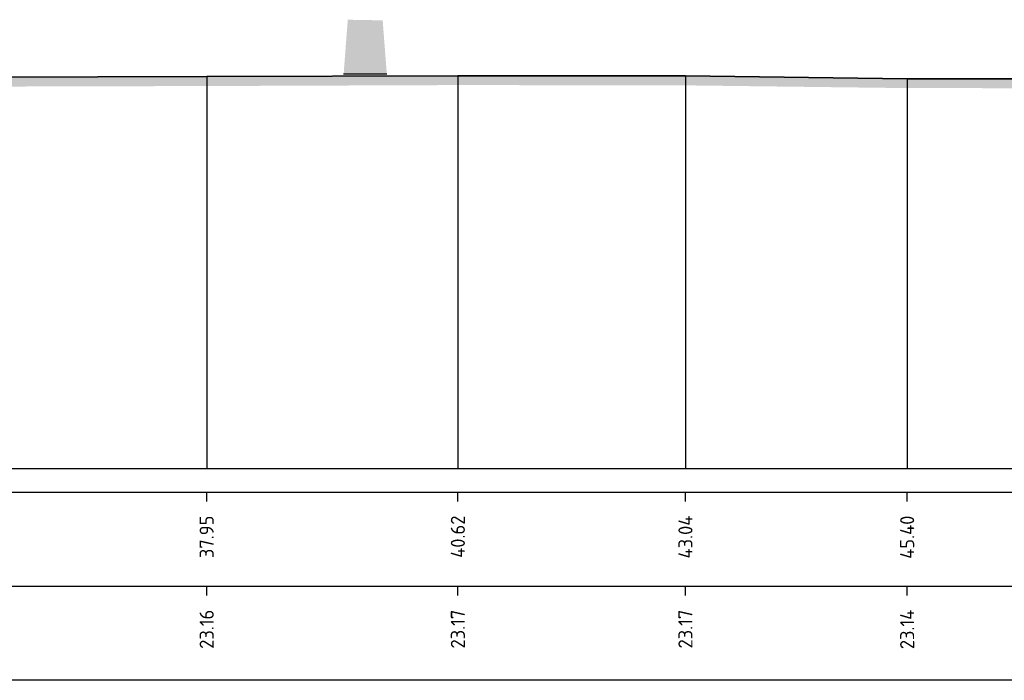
# Model space of a CAD drawing. Header units: metres. Extents: x 173015 to 189682, y 346605 to 348504.
# Tile 132 of 212: x 188916 to 188926, y 348271 to 348278. Entities that reach past the tile are written whole.
import ezdxf
from ezdxf.enums import TextEntityAlignment as Align

# ---------------------------------------------------------------- set-up
doc = ezdxf.new("R2010")
doc.units = ezdxf.units.M
doc.header["$PDMODE"] = 35
doc.header["$PDSIZE"] = 0.075
doc.layers.add('N-PV-GR-BOOM-SD', color=7, linetype='Continuous', lineweight=25, true_color=0xd6cca6)
for name, color, linetype, lineweight in [('X-ME-AL-PROFIEL_HUIDIG MAAIVELD-GD', 252, 'Continuous', 0), ('X-XX-AL-DETAIL1-M-B', 252, 'Continuous', 18), ('X-XX-AL-DWARSPROFIEL_PROFIELLIJN MAAIVELD-GD', 8, 'Continuous', 35)]:
    doc.layers.add(name, color=color, linetype=linetype, lineweight=lineweight)
doc.layers.add('X-ME-AL-PROFIELRASTER-S', color=7, linetype='Continuous')
doc.styles.add('NLCS-ISO-ANNOTATIVE-T18', font='NLCS-ISO.ttf', dxfattribs={"height": 1.8})
doc.styles.add('NLCS-ISO-M100-T25', font='NLCS-ISO.ttf', dxfattribs={"height": 0.25})
doc.dimstyles.new('NLCS-M100-T25-PIJL_L3_H2', dxfattribs={"dimscale": 0.1, "dimtxt": 2.5, "dimasz": 2.5, "dimexe": 2, "dimexo": 2, "dimgap": 0.7, "dimtad": 1, "dimdec": 3, "dimzin": 0, "dimdsep": 46, "dimtxsty": 'NLCS-ISO-M100-T25', "dimcen": 0, "dimdle": 2, "dimclrd": 256, "dimclre": 256, "dimclrt": 256, "dimazin": 0, "dimtfac": 1, "dimtdec": 3, "dimtofl": 0, "dimtmove": 0, "dimatfit": 3, "dimfxl": 2, "dimfxlon": 1, "dimtfillclr": 256, "dimtolj": 1, "dimtzin": 0, "dimlwd": -1, "dimlwe": -1, "dimarcsym": 0})

# ---------------------------------------------------------------- blocks, each defined once
blk = doc.blocks.new('SAL-PROFIELRASTER_BALK_EIND1-D')
at = {"color": 0, "linetype": 'ByBlock', "lineweight": -2, "flags": 128}
for points in [[(0, 0), (1, 0)], [(0, -2.5), (1, -2.5)], [(0, -12.5), (1, -12.5)]]:
    blk.add_lwpolyline(points, dxfattribs=at)
blk = doc.blocks.new('SAL-PROFIELRASTER_BALK_EIND2-D')
at = {"color": 0, "linetype": 'ByBlock', "lineweight": -2}
blk.add_line((1, -12.5), (0, -12.5), dxfattribs=at)
blk = doc.blocks.new('SAL-PROFIELRASTER_BALK_DATA-D')
at = {"color": 0, "linetype": 'ByBlock', "lineweight": -2}
blk.add_lwpolyline([(0, -3.5), (0, -2.5)], dxfattribs=at)
at = {"color": 0, "linetype": 'ByBlock', "lineweight": -2, "style": 'NLCS-ISO-ANNOTATIVE-T18'}
blk.add_attdef('GETAL', text='', height=1.5, rotation=90, dxfattribs=at).set_placement((0.75, -5), align=Align.RIGHT)
blk = doc.blocks.new('*D129')
at = {"layer": 'Defpoints', "color": 0, "transparency": 16777216}
for p in [(188879.757, 348283.303), (188879.757, 348272.99), (188958.837, 348272.99)]:
    blk.add_point(p, dxfattribs=at)
at = {"layer": 'X-XX-AL-DETAIL1-M-B', "transparency": 16777216}
for p, q in [((188879.757, 348283.103), (188879.757, 348283.503)), ((188958.837, 348283.103), (188958.837, 348283.503)), ((188958.587, 348283.303), (188880.007, 348283.303))]:
    blk.add_line(p, q, dxfattribs=at)
for points in [[(188880.007, 348283.345), (188880.007, 348283.262), (188879.757, 348283.303)], [(188958.587, 348283.345), (188958.587, 348283.262), (188958.837, 348283.303)]]:
    blk.add_solid(points, dxfattribs=at)
at = {"layer": 'X-XX-AL-DETAIL1-M-B', "transparency": 16777216, "insert": (188919.297, 348283.498), "char_height": 0.25, "attachment_point": 5, "style": 'NLCS-ISO-M100-T25', "bg_fill": 3, "box_fill_scale": 1.1, "bg_fill_color": 256, "bg_fill_true_color": 13158600, "bg_fill_transparency": 0}
blk.add_mtext('\\A1;Gras', dxfattribs=at)
blk = doc.blocks.new('N-PV-GR-BOOM-01')
blk.add_line((0.459, 0), (-0.459, 0))
blk.add_solid([(0.371, 1.143), (-0.371, 1.156), (0.459, 0), (-0.459, 0)])

msp = doc.modelspace()

# ---------------------------------------------------------------- hatches: boundary and pattern name
at = {"layer": 'X-ME-AL-PROFIEL_HUIDIG MAAIVELD-GD'}
h = msp.add_hatch(dxfattribs=at)
h.set_pattern_fill('AGR-MAAIVELD', color=256, scale=0.05, pattern_type=2)
h.set_pattern_definition([(45, (2151.29385, 190.0345), (-0.25000007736, 0.25000007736), []), (45, (2151.25814, 190.07023), (0, 0.50000015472), [0.3535535, -0.3535535]), (45, (2151.22242, 190.10594), (0, 0.50000015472), [0.3535535, -0.3535535]), (45, (2151.1862, 190.14216), (0, 0.50000015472), [0.3535535, -0.3535535]), (45, (2151.151, 190.17737), (0, 0.50000015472), [0.3535535, -0.3535535]), (45, (2151.11528, 190.2131), (0, 0.50000015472), [0.3535535, -0.3535535]), (45, (2151.07957, 190.2488), (0, 0.50000015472), [0.3535535, -0.3535535]), (315, (2151.29385, 190.0345), (0.25000007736, 0.25000007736), []), (315, (2151.32957, 190.07023), (0.50000015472, -1e-16), [0.3535535, -0.3535535]), (315, (2151.36528, 190.10594), (0.50000015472, -1e-16), [0.3535535, -0.3535535]), (315, (2151.4015, 190.14216), (0.50000015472, -1e-16), [0.3535535, -0.3535535]), (315, (2151.4367, 190.17737), (0.50000015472, -1e-16), [0.3535535, -0.3535535]), (315, (2151.47242, 190.2131), (0.50000015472, -1e-16), [0.3535535, -0.3535535]), (315, (2151.50814, 190.2488), (0.50000015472, -1e-16), [0.3535535, -0.3535535])])
h.paths.add_polyline_path([(188950.8405, 348277.4922), (188948.9777, 348277.5212), (188946.7847, 348277.5472), (188944.639, 348277.5082), (188942.5618, 348277.5432), (188940.207, 348277.5832), (188937.626, 348277.5942), (188935.004, 348277.5762), (188932.5291, 348277.4822), (188930.0253, 348277.5262), (188927.4849, 348277.5122), (188925.1552, 348277.5142), (188922.7987, 348277.5432), (188920.3801, 348277.5462), (188917.7105, 348277.5362), (188915.3927, 348277.5302), (188913.0942, 348277.4692), (188911.0318, 348277.4452), (188908.843, 348277.4942), (188906.6416, 348277.6092), (188904.6859, 348277.5212), (188902.716, 348277.4792), (188900.8803, 348277.5142), (188899.3775, 348277.5092), (188897.0073, 348277.5322), (188895.4961, 348277.5032), (188890.0234, 348277.6002), (188887.7847, 348277.5232), (188885.9544, 348277.5262), (188883.8443, 348277.5632), (188881.5759, 348277.5472), (188879.7566, 348277.4872), (188879.7566, 348277.3872), (188881.5759, 348277.4472), (188883.8443, 348277.4632), (188885.9544, 348277.4262), (188887.7847, 348277.4232), (188890.0234, 348277.5002), (188895.4961, 348277.4032), (188897.0073, 348277.4322), (188899.3775, 348277.4092), (188900.8803, 348277.4142), (188902.716, 348277.3792), (188904.6859, 348277.4212), (188906.6416, 348277.5092), (188908.843, 348277.3942), (188911.0318, 348277.3452), (188913.0942, 348277.3692), (188915.3927, 348277.4302), (188917.7105, 348277.4362), (188920.3801, 348277.4462), (188922.7987, 348277.4432), (188925.1552, 348277.4142), (188927.4849, 348277.4122), (188930.0253, 348277.4262), (188932.5291, 348277.3822), (188935.004, 348277.4762), (188937.626, 348277.4942), (188940.207, 348277.4832), (188942.5618, 348277.4432), (188944.639, 348277.4082), (188946.7847, 348277.4472), (188948.9777, 348277.4212), (188950.8405, 348277.3922), (188952.615, 348277.3492), (188954.1072, 348277.3342), (188956.0688, 348277.2982), (188975.623, 348277.3122), (188976.9316, 348277.4502), (188978.5029, 348277.4082), (188980.7571, 348277.4132), (188982.2076, 348277.4092), (188984.0897, 348277.4312), (188986.612, 348277.3902), (188988.6777, 348277.4222), (188990.6989, 348277.4262), (188990.6989, 348277.5262), (188988.6777, 348277.5222), (188986.612, 348277.4902), (188984.0897, 348277.5312), (188982.2076, 348277.5092), (188980.7571, 348277.5132), (188978.5029, 348277.5082), (188976.9316, 348277.5502), (188975.623, 348277.4122), (188956.0688, 348277.3982), (188954.1072, 348277.4342), (188952.615, 348277.4492)])

# ---------------------------------------------------------------- linework, layer by layer
at = {"color": 9, "linetype": 'ByBlock', "lineweight": -2}
for points in [[(188917.7105, 348277.5362), (188917.7105, 348276.3722), (188917.7105, 348273.3722)], [(188920.3801, 348277.5462), (188920.3801, 348276.3722), (188920.3801, 348273.3722)], [(188922.7987, 348277.5432), (188922.7987, 348276.3722), (188922.7987, 348273.3722)], [(188925.1552, 348277.5142), (188925.1552, 348276.3722), (188925.1552, 348273.3722)]]:
    msp.add_lwpolyline(points, dxfattribs=at)
at = {"layer": 'X-XX-AL-DWARSPROFIEL_PROFIELLIJN MAAIVELD-GD'}
msp.add_lwpolyline([(188879.7566, 348277.4872), (188881.5759, 348277.5472), (188883.8443, 348277.5632), (188885.9544, 348277.5262), (188887.7847, 348277.5232), (188890.0234, 348277.6002), (188895.4961, 348277.5032), (188897.0073, 348277.5322), (188899.3775, 348277.5092), (188900.8803, 348277.5142), (188902.716, 348277.4792), (188904.6859, 348277.5212), (188906.6416, 348277.6092), (188908.843, 348277.4942), (188911.0318, 348277.4452), (188913.0942, 348277.4692), (188915.3927, 348277.5302), (188917.7105, 348277.5362), (188920.3801, 348277.5462), (188922.7987, 348277.5432), (188925.1552, 348277.5142), (188927.4849, 348277.5122)], dxfattribs=at)

# ---------------------------------------------------------------- block references
at = {"layer": 'N-PV-GR-BOOM-SD', "xscale": 0.5, "yscale": 0.5, "zscale": 0.5}
msp.add_blockref('N-PV-GR-BOOM-01', (188919.3955, 348277.5625), dxfattribs=at)
at = {"layer": 'X-ME-AL-PROFIELRASTER-S', "xscale": 112.1922877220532, "yscale": 0.1, "zscale": 112.1922877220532}
for name, p in [('SAL-PROFIELRASTER_BALK_EIND1-D', (188879.7566, 348273.3722)), ('SAL-PROFIELRASTER_BALK_EIND2-D', (188879.7566, 348272.3722))]:
    msp.add_blockref(name, p, dxfattribs=at)
at = {"layer": 'X-ME-AL-PROFIELRASTER-S', "xscale": 0.1, "yscale": 0.1, "zscale": 0.1}
for p, values in [((188917.7105, 348273.3722), {'GETAL': '37.95'}), ((188920.3801, 348273.3722), {'GETAL': '40.62'}), ((188922.7987, 348273.3722), {'GETAL': '43.04'}), ((188925.1552, 348273.3722), {'GETAL': '45.40'}), ((188917.7105, 348272.3722), {'GETAL': '23.16'}), ((188920.3801, 348272.3722), {'GETAL': '23.17'}), ((188922.7987, 348272.3722), {'GETAL': '23.17'}), ((188925.1552, 348272.3722), {'GETAL': '23.14'})]:
    msp.add_blockref('SAL-PROFIELRASTER_BALK_DATA-D', p, dxfattribs=at).add_auto_attribs(values)

# ---------------------------------------------------------------- next in the draw order: dimensions: what is measured, and where the dimension line sits
at = {"layer": 'X-XX-AL-DETAIL1-M-B'}
dim = msp.add_linear_dim(base=(188879.7566, 348283.3034), p1=(188958.8366, 348272.9902), p2=(188879.7566, 348272.9902), text='Gras', dimstyle='NLCS-M100-T25-PIJL_L3_H2', override={"dimtfill": 1}, dxfattribs=at)
dim.commit()
dim.dimension.update_dxf_attribs({"geometry": '*D129', "text_midpoint": (188919.2966, 348283.3034), "dimtype": 160})

doc.saveas('drawing.dxf')
